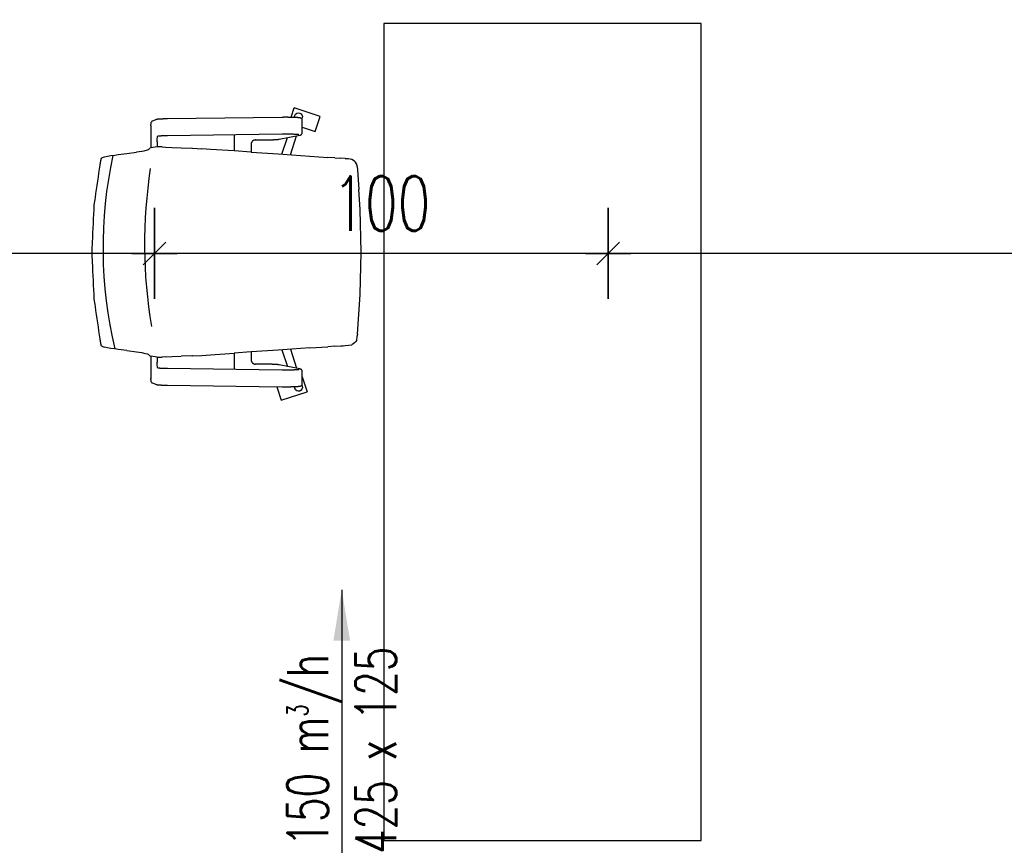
# Model space of a CAD drawing. Header units: millimetres. Extents: x 167273 to 188273, y -125105 to -88145.
# Tile 140 of 210: x 173545 to 173762, y -96667 to -96485. Entities that reach past the tile are written whole.
import ezdxf

# ---------------------------------------------------------------- set-up
doc = ezdxf.new("R2010")
doc.units = ezdxf.units.MM
doc.header["$PDMODE"] = 35
doc.header["$PDSIZE"] = 5
for name, color, linetype in [('a-wymiary', 9, 'Continuous'), ('c-meble', 5, 'Continuous'), ('FLUID-N-BIB-120-ARRGR', 7, 'Continuous'), ('h-hatch', 8, 'Continuous')]:
    doc.layers.add(name, color=color, linetype=linetype)
doc.styles.add('FDBES', font='romans.shx', dxfattribs={"width": 0.7, "height": 10})
doc.styles.add('PPAB_100', font='romans.shx', dxfattribs={"width": 0.7, "height": 12})
doc.dimstyles.new('FDBES', dxfattribs={"dimscale": 50, "dimtxt": 4, "dimasz": 2.5, "dimexe": 0.8, "dimexo": 2, "dimgap": 1, "dimtad": 1, "dimdsep": 46, "dimtxsty": 'FDBES', "dimcen": 2.5, "dimclrd": 4, "dimclre": 5, "dimadec": 0, "dimazin": 0, "dimtfac": 1, "dimtmove": 0, "dimatfit": 3, "dimfxl": 0, "dimarcsym": 0})
doc.dimstyles.new('newPPAB_100', dxfattribs={"dimscale": 0, "dimtxt": 16, "dimasz": 1, "dimexe": 10, "dimexo": 10, "dimgap": 5, "dimtad": 1, "dimdec": 0, "dimzin": 0, "dimdsep": 46, "dimtxsty": 'PPAB_100', "dimblk": 'tick_50', "dimcen": 0.09, "dimdle": 5, "dimse1": 1, "dimse2": 1, "dimclrd": 9, "dimclre": 9, "dimclrt": 161, "dimadec": 0, "dimazin": 0, "dimtfac": 1, "dimtdec": 0, "dimtix": 1, "dimtmove": 2, "dimatfit": 0, "dimldrblk": 'tick_50', "dimfxl": 0, "dimtolj": 1, "dimtzin": 0, "dimarcsym": 0})

# ---------------------------------------------------------------- blocks, each defined once
blk = doc.blocks.new('tick_50')
at = {"color": 9, "ltscale": 20}
for p, q in [((0, 10), (0, -10)), ((-5, 0), (5, 0))]:
    blk.add_line(p, q, dxfattribs=at)
at = {"color": 0}
blk.add_line((2.5, 2.5), (-2.5, -2.5), dxfattribs=at)
blk = doc.blocks.new('*D36')
at = {"layer": 'a-wymiary', "color": 9, "lineweight": -2}
blk.add_line((174217.44, -96536.57), (173675.94, -96536.57), dxfattribs=at)
at = {"layer": 'Defpoints', "color": 0}
for p in [(174218.44, -96518.89), (173674.94, -96536.57), (173674.94, -96768.89)]:
    blk.add_point(p, dxfattribs=at)
at = {"layer": 'a-wymiary', "color": 9, "lineweight": -2, "rotation": 180}
blk.add_blockref('tick_50', (173674.94, -96536.57), dxfattribs=at)
at = {"layer": 'a-wymiary', "color": 9, "lineweight": -2}
blk.add_blockref('tick_50', (174218.44, -96536.57), dxfattribs=at)
at = {"layer": 'a-wymiary', "color": 161, "insert": (173946.69, -96525.57), "char_height": 12, "attachment_point": 5, "style": 'PPAB_100'}
blk.add_mtext('\\A1;543', dxfattribs=at)
blk = doc.blocks.new('*D37')
at = {"layer": 'a-wymiary', "color": 9, "lineweight": -2}
blk.add_line((173673.94, -96536.57), (173575.94, -96536.57), dxfattribs=at)
at = {"layer": 'Defpoints', "color": 0}
for p in [(173574.94, -96536.57), (173574.94, -96768.89), (173674.94, -96768.89)]:
    blk.add_point(p, dxfattribs=at)
at = {"layer": 'a-wymiary', "color": 9, "lineweight": -2, "rotation": 180}
blk.add_blockref('tick_50', (173574.94, -96536.57), dxfattribs=at)
at = {"layer": 'a-wymiary', "color": 9, "lineweight": -2}
blk.add_blockref('tick_50', (173674.94, -96536.57), dxfattribs=at)
at = {"layer": 'a-wymiary', "color": 161, "insert": (173624.94, -96525.57), "char_height": 12, "attachment_point": 5, "style": 'PPAB_100'}
blk.add_mtext('\\A1;100', dxfattribs=at)
blk = doc.blocks.new('*D38')
at = {"layer": 'a-wymiary', "color": 9, "lineweight": -2}
blk.add_line((173573.94, -96536.57), (173488.44, -96536.57), dxfattribs=at)
at = {"layer": 'Defpoints', "color": 0}
for p in [(173487.44, -96536.57), (173487.44, -96734.64), (173574.94, -96768.89)]:
    blk.add_point(p, dxfattribs=at)
at = {"layer": 'a-wymiary', "color": 9, "lineweight": -2, "rotation": 180}
blk.add_blockref('tick_50', (173487.44, -96536.57), dxfattribs=at)
at = {"layer": 'a-wymiary', "color": 9, "lineweight": -2}
blk.add_blockref('tick_50', (173574.94, -96536.57), dxfattribs=at)
at = {"layer": 'a-wymiary', "color": 161, "insert": (173531.19, -96525.57), "char_height": 12, "attachment_point": 5, "style": 'PPAB_100'}
blk.add_mtext('\\A1;88', dxfattribs=at)
blk = doc.blocks.new('*U782')
at = {"insert": (0, -47.14), "char_height": 12, "attachment_point": 5, "rotation": 270, "style": 'FDBES'}
blk.add_mtext('150 m{\\A2;\\H0.5x;3}/h\\P425 x 125', dxfattribs=at)
blk.add_leader([(0, -94.29), (0, 0)], dimstyle='FDBES', override={"dimscale": 6, "dimclrd": 256})

msp = doc.modelspace()

# ---------------------------------------------------------------- hatches: boundary and pattern name
at = {"layer": 'h-hatch'}
h = msp.add_hatch(dxfattribs=at)
h.set_pattern_fill('ANSI31', color=256, scale=2.5, style=0)
h.set_pattern_definition([(45, (15000, 0), (-5.61266008, 5.61266008), [])])
h.paths.add_polyline_path([(173487.44, -96157.89), (173491.44, -96157.89), (173491.44, -96145.89), (173439.44, -96145.89), (173439.44, -96138.89), (173394.94, -96138.89), (173394.94, -96195.89), (173455.44, -96195.89), (173455.44, -96815.89), (173548.94, -96815.89, 0.468375), (173554.94, -96810.58), (173554.94, -96796.89), (173574.94, -96796.89), (173574.94, -96768.89), (173521.94, -96768.89), (173521.94, -96776.89), (173521.94, -96790.89), (173507.94, -96790.89), (173507.94, -96776.89), (173507.94, -96768.89), (173487.44, -96768.89)])

# ---------------------------------------------------------------- linework, layer by layer
at = {"layer": 'c-meble'}
for p, q in [((173605.06, -96506.54), (173605.71, -96504.53)), ((173611.42, -96506.38), (173605.71, -96504.53)), ((173574.22, -96507.66), (173574.21, -96507.68)), ((173574.23, -96507.63), (173574.22, -96507.66)), ((173574.25, -96507.6), (173574.23, -96507.63)), ((173574.26, -96507.58), (173574.25, -96507.6)), ((173574.27, -96507.56), (173574.26, -96507.58)), ((173574.29, -96507.55), (173574.27, -96507.56)), ((173574.31, -96507.53), (173574.29, -96507.55)), ((173574.33, -96507.5), (173574.31, -96507.53)), ((173574.35, -96507.48), (173574.33, -96507.5)), ((173574.38, -96507.46), (173574.35, -96507.48)), ((173574.41, -96507.43), (173574.38, -96507.46)), ((173574.45, -96507.41), (173574.41, -96507.43)), ((173574.5, -96507.39), (173574.45, -96507.41)), ((173574.5, -96507.39), (173575.26, -96507.05)), ((173575.26, -96507.05), (173575.29, -96507.04)), ((173575.29, -96507.04), (173575.32, -96507.03)), ((173575.32, -96507.03), (173575.35, -96507.02)), ((173575.35, -96507.02), (173575.37, -96507.01)), ((173575.37, -96507.01), (173575.42, -96507)), ((173575.42, -96507), (173575.47, -96506.99)), ((173575.47, -96506.99), (173575.56, -96506.97)), ((173575.56, -96506.97), (173575.61, -96506.97)), ((173575.61, -96506.97), (173575.66, -96506.96)), ((173575.66, -96506.96), (173575.72, -96506.95)), ((173575.72, -96506.95), (173575.77, -96506.95)), ((173575.77, -96506.95), (173575.84, -96506.94)), ((173575.84, -96506.94), (173575.9, -96506.94)), ((173575.9, -96506.94), (173575.97, -96506.93)), ((173575.97, -96506.93), (173576.04, -96506.93)), ((173576.04, -96506.93), (173576.12, -96506.92)), ((173576.12, -96506.92), (173576.19, -96506.92)), ((173576.19, -96506.92), (173576.27, -96506.91)), ((173576.27, -96506.91), (173576.36, -96506.91)), ((173576.36, -96506.91), (173576.44, -96506.9)), ((173576.44, -96506.9), (173576.53, -96506.9)), ((173576.53, -96506.9), (173576.63, -96506.9)), ((173576.63, -96506.9), (173576.72, -96506.89)), ((173576.72, -96506.89), (173576.82, -96506.89)), ((173576.82, -96506.89), (173576.92, -96506.88)), ((173576.92, -96506.88), (173577.02, -96506.88)), ((173577.02, -96506.88), (173577.12, -96506.88)), ((173577.12, -96506.88), (173577.23, -96506.88)), ((173577.23, -96506.88), (173577.34, -96506.87)), ((173577.34, -96506.87), (173577.45, -96506.87)), ((173577.45, -96506.87), (173577.56, -96506.87)), ((173577.56, -96506.87), (173577.67, -96506.87)), ((173577.67, -96506.87), (173577.79, -96506.87)), ((173577.79, -96506.87), (173603.08, -96506.53)), ((173603.08, -96506.53), (173603.17, -96506.53)), ((173603.17, -96506.53), (173603.25, -96506.53)), ((173603.25, -96506.53), (173603.34, -96506.53)), ((173603.34, -96506.53), (173603.42, -96506.52)), ((173603.42, -96506.52), (173603.51, -96506.52)), ((173603.51, -96506.52), (173603.6, -96506.52)), ((173603.6, -96506.52), (173603.69, -96506.52)), ((173603.69, -96506.52), (173603.77, -96506.52)), ((173603.77, -96506.52), (173603.86, -96506.52)), ((173603.86, -96506.52), (173603.95, -96506.52)), ((173603.95, -96506.52), (173604.04, -96506.52)), ((173604.04, -96506.52), (173604.13, -96506.52)), ((173604.13, -96506.52), (173604.21, -96506.52)), ((173604.21, -96506.52), (173604.3, -96506.53)), ((173604.3, -96506.53), (173604.39, -96506.53)), ((173604.39, -96506.53), (173604.47, -96506.53)), ((173604.47, -96506.53), (173604.56, -96506.53)), ((173604.56, -96506.53), (173604.64, -96506.53)), ((173604.64, -96506.53), (173604.73, -96506.53)), ((173604.73, -96506.53), (173604.81, -96506.53)), ((173604.81, -96506.53), (173604.9, -96506.53)), ((173604.9, -96506.53), (173604.98, -96506.53)), ((173604.98, -96506.53), (173605.06, -96506.54)), ((173605.06, -96506.54), (173605.14, -96506.54)), ((173605.14, -96506.54), (173605.22, -96506.54)), ((173605.22, -96506.54), (173605.3, -96506.54)), ((173605.3, -96506.54), (173605.38, -96506.54)), ((173605.38, -96506.54), (173605.45, -96506.55)), ((173605.45, -96506.55), (173605.53, -96506.55)), ((173605.53, -96506.55), (173605.6, -96506.55)), ((173605.6, -96506.55), (173605.68, -96506.55)), ((173605.68, -96506.55), (173605.75, -96506.56)), ((173605.72, -96506.56), (173605.84, -96506.19)), ((173605.75, -96506.56), (173605.82, -96506.56)), ((173605.82, -96506.56), (173605.88, -96506.56)), ((173605.88, -96506.56), (173605.95, -96506.57)), ((173605.95, -96506.57), (173606.02, -96506.57)), ((173606.02, -96506.57), (173606.08, -96506.57)), ((173606.08, -96506.57), (173606.14, -96506.58)), ((173606.14, -96506.58), (173606.2, -96506.58)), ((173606.2, -96506.58), (173606.26, -96506.58)), ((173606.26, -96506.58), (173606.32, -96506.59)), ((173606.32, -96506.59), (173606.37, -96506.59)), ((173606.37, -96506.59), (173606.43, -96506.59)), ((173606.43, -96506.59), (173606.48, -96506.6)), ((173606.48, -96506.6), (173606.53, -96506.6)), ((173606.53, -96506.6), (173606.58, -96506.61)), ((173606.58, -96506.61), (173606.62, -96506.61)), ((173606.62, -96506.61), (173606.67, -96506.61)), ((173606.67, -96506.61), (173606.71, -96506.62)), ((173606.71, -96506.62), (173606.75, -96506.62)), ((173606.75, -96506.62), (173606.82, -96506.63)), ((173606.82, -96506.63), (173606.89, -96506.64)), ((173606.89, -96506.64), (173606.96, -96506.65)), ((173606.96, -96506.65), (173607, -96506.66)), ((173607, -96506.66), (173607.04, -96506.67)), ((173607.04, -96506.67), (173607.08, -96506.68)), ((173607.08, -96506.68), (173607.12, -96506.7)), ((173607.12, -96506.7), (173607.14, -96506.71)), ((173607.14, -96506.71), (173607.17, -96506.72)), ((173607.17, -96506.72), (173607.2, -96506.74)), ((173607.2, -96506.74), (173607.22, -96506.75)), ((173607.22, -96506.75), (173607.24, -96506.76)), ((173607.24, -96506.76), (173607.26, -96506.78)), ((173607.26, -96506.78), (173607.29, -96506.79)), ((173607.29, -96506.79), (173607.31, -96506.81)), ((173607.31, -96506.81), (173607.34, -96506.84)), ((173607.34, -96506.84), (173607.36, -96506.87)), ((173607.36, -96506.87), (173607.39, -96506.91)), ((173607.39, -96506.91), (173607.42, -96506.95)), ((173607.42, -96506.94), (173607.49, -96506.73)), ((173607.42, -96506.95), (173607.44, -96506.98)), ((173607.44, -96506.98), (173607.45, -96507)), ((173607.45, -96510.16), (173607.45, -96507.01)), ((173610.34, -96509.71), (173611.42, -96506.38)), ((173574.14, -96508.37), (173574.14, -96513.31)), ((173607.45, -96508.78), (173610.34, -96509.71)), ((173575.51, -96512.01), (173575.51, -96513.13)), ((173575.66, -96510.77), (173575.59, -96510.8)), ((173575.66, -96510.77), (173575.66, -96510.77)), ((173575.66, -96510.77), (173575.66, -96510.77)), ((173575.67, -96510.77), (173575.66, -96510.77)), ((173575.69, -96510.76), (173575.67, -96510.77)), ((173575.72, -96510.76), (173575.69, -96510.76)), ((173575.75, -96510.75), (173575.72, -96510.76)), ((173575.78, -96510.75), (173575.75, -96510.75)), ((173575.82, -96510.75), (173575.78, -96510.75)), ((173575.87, -96510.74), (173575.82, -96510.75)), ((173575.92, -96510.74), (173575.87, -96510.74)), ((173575.97, -96510.73), (173575.92, -96510.74)), ((173576.02, -96510.73), (173575.97, -96510.73)), ((173576.08, -96510.72), (173576.02, -96510.73)), ((173576.14, -96510.72), (173576.08, -96510.72)), ((173576.21, -96510.71), (173576.14, -96510.72)), ((173576.28, -96510.71), (173576.21, -96510.71)), ((173576.35, -96510.71), (173576.28, -96510.71)), ((173576.42, -96510.7), (173576.35, -96510.71)), ((173576.5, -96510.7), (173576.42, -96510.7)), ((173576.58, -96510.69), (173576.5, -96510.7)), ((173576.66, -96510.69), (173576.58, -96510.69)), ((173576.74, -96510.69), (173576.66, -96510.69)), ((173576.83, -96510.68), (173576.74, -96510.69)), ((173576.92, -96510.68), (173576.83, -96510.68)), ((173577.01, -96510.68), (173576.92, -96510.68)), ((173577.1, -96510.68), (173577.01, -96510.68)), ((173577.2, -96510.67), (173577.1, -96510.68)), ((173577.3, -96510.67), (173577.2, -96510.67)), ((173577.39, -96510.67), (173577.3, -96510.67)), ((173577.49, -96510.67), (173577.39, -96510.67)), ((173577.59, -96510.66), (173577.49, -96510.67)), ((173577.7, -96510.66), (173577.59, -96510.66)), ((173577.8, -96510.66), (173577.7, -96510.66)), ((173603.09, -96510.32), (173577.8, -96510.66)), ((173592.48, -96510.47), (173592.48, -96514.01)), ((173596.29, -96512.16), (173596.27, -96512.21)), ((173596.31, -96512.12), (173596.29, -96512.16)), ((173596.34, -96512.08), (173596.31, -96512.12)), ((173596.36, -96512.03), (173596.34, -96512.08)), ((173596.39, -96511.99), (173596.36, -96512.03)), ((173596.42, -96511.95), (173596.39, -96511.99)), ((173596.45, -96511.92), (173596.42, -96511.95)), ((173596.48, -96511.88), (173596.45, -96511.92)), ((173596.52, -96511.84), (173596.48, -96511.88)), ((173596.55, -96511.81), (173596.52, -96511.84)), ((173596.59, -96511.78), (173596.55, -96511.81)), ((173596.63, -96511.75), (173596.59, -96511.78)), ((173596.67, -96511.73), (173596.63, -96511.75)), ((173596.71, -96511.7), (173596.67, -96511.73)), ((173596.75, -96511.68), (173596.71, -96511.7)), ((173596.8, -96511.66), (173596.75, -96511.68)), ((173596.84, -96511.64), (173596.8, -96511.66)), ((173596.88, -96511.63), (173596.84, -96511.64)), ((173596.93, -96511.61), (173596.88, -96511.63)), ((173596.97, -96511.6), (173596.93, -96511.61)), ((173597.02, -96511.59), (173596.97, -96511.6)), ((173597.06, -96511.59), (173597.02, -96511.59)), ((173597.11, -96511.58), (173597.06, -96511.59)), ((173597.16, -96511.58), (173597.11, -96511.58)), ((173597.16, -96511.58), (173600.09, -96511.54)), ((173600.09, -96511.54), (173600.19, -96511.54)), ((173600.19, -96511.54), (173600.29, -96511.54)), ((173600.29, -96511.54), (173600.39, -96511.54)), ((173600.39, -96511.54), (173600.49, -96511.54)), ((173600.49, -96511.54), (173600.58, -96511.53)), ((173600.58, -96511.53), (173600.68, -96511.53)), ((173600.68, -96511.53), (173600.77, -96511.53)), ((173600.77, -96511.53), (173600.86, -96511.53)), ((173600.86, -96511.53), (173600.95, -96511.52)), ((173600.95, -96511.52), (173601.04, -96511.52)), ((173601.04, -96511.52), (173601.13, -96511.52)), ((173601.13, -96511.52), (173601.21, -96511.51)), ((173601.21, -96511.51), (173601.29, -96511.51)), ((173601.29, -96511.51), (173601.37, -96511.51)), ((173601.37, -96511.51), (173601.45, -96511.5)), ((173601.45, -96511.5), (173601.53, -96511.5)), ((173601.53, -96511.5), (173601.6, -96511.5)), ((173601.6, -96511.5), (173601.67, -96511.49)), ((173601.67, -96511.49), (173601.74, -96511.49)), ((173601.74, -96511.49), (173601.81, -96511.48)), ((173601.81, -96511.48), (173601.87, -96511.48)), ((173601.87, -96511.48), (173601.94, -96511.47)), ((173601.94, -96511.47), (173602, -96511.47)), ((173602, -96511.47), (173602.05, -96511.46)), ((173602.05, -96511.46), (173602.11, -96511.46)), ((173602.11, -96511.46), (173602.16, -96511.45)), ((173602.16, -96511.45), (173602.21, -96511.45)), ((173602.21, -96511.45), (173602.25, -96511.44)), ((173602.25, -96511.44), (173602.3, -96511.44)), ((173602.3, -96511.44), (173602.34, -96511.43)), ((173602.34, -96511.43), (173602.42, -96511.42)), ((173602.42, -96511.42), (173606.96, -96510.51)), ((173602.99, -96514.72), (173604.21, -96511.06)), ((173603.25, -96510.32), (173603.09, -96510.32)), ((173603.4, -96510.32), (173603.25, -96510.32)), ((173603.55, -96510.32), (173603.4, -96510.32)), ((173603.71, -96510.32), (173603.55, -96510.32)), ((173603.86, -96510.32), (173603.71, -96510.32)), ((173604.02, -96510.32), (173603.86, -96510.32)), ((173604.17, -96510.32), (173604.02, -96510.32)), ((173604.32, -96510.32), (173604.17, -96510.32)), ((173604.48, -96510.32), (173604.32, -96510.32)), ((173604.63, -96510.32), (173604.48, -96510.32)), ((173604.78, -96510.33), (173604.63, -96510.32)), ((173604.92, -96510.33), (173604.78, -96510.33)), ((173605.07, -96510.33), (173604.92, -96510.33)), ((173604.92, -96514.85), (173606.25, -96510.65)), ((173605.21, -96510.34), (173605.07, -96510.33)), ((173605.34, -96510.34), (173605.21, -96510.34)), ((173605.48, -96510.34), (173605.34, -96510.34)), ((173605.6, -96510.35), (173605.48, -96510.34)), ((173605.73, -96510.35), (173605.6, -96510.35)), ((173605.85, -96510.36), (173605.73, -96510.35)), ((173605.9, -96510.36), (173605.85, -96510.36)), ((173605.96, -96510.36), (173605.9, -96510.36)), ((173606.01, -96510.37), (173605.96, -96510.36)), ((173606.07, -96510.37), (173606.01, -96510.37)), ((173606.12, -96510.37), (173606.07, -96510.37)), ((173606.17, -96510.38), (173606.12, -96510.37)), ((173606.22, -96510.38), (173606.17, -96510.38)), ((173606.26, -96510.38), (173606.22, -96510.38)), ((173606.31, -96510.38), (173606.26, -96510.38)), ((173606.35, -96510.39), (173606.31, -96510.38)), ((173606.39, -96510.39), (173606.35, -96510.39)), ((173606.43, -96510.39), (173606.39, -96510.39)), ((173606.47, -96510.4), (173606.43, -96510.39)), ((173606.51, -96510.4), (173606.47, -96510.4)), ((173606.54, -96510.4), (173606.51, -96510.4)), ((173606.57, -96510.41), (173606.54, -96510.4)), ((173606.6, -96510.41), (173606.57, -96510.41)), ((173606.63, -96510.41), (173606.6, -96510.41)), ((173606.66, -96510.42), (173606.63, -96510.41)), ((173606.68, -96510.42), (173606.66, -96510.42)), ((173606.7, -96510.42), (173606.68, -96510.42)), ((173606.72, -96510.43), (173606.7, -96510.42)), ((173606.73, -96510.43), (173606.72, -96510.43)), ((173606.74, -96510.43), (173606.73, -96510.43)), ((173606.75, -96510.43), (173606.74, -96510.43)), ((173606.75, -96510.43), (173606.75, -96510.43)), ((173606.96, -96510.51), (173607.03, -96510.5)), ((173607.03, -96510.5), (173607.07, -96510.49)), ((173607.07, -96510.49), (173607.09, -96510.48)), ((173607.09, -96510.48), (173607.11, -96510.47)), ((173607.11, -96510.47), (173607.14, -96510.46)), ((173607.14, -96510.46), (173607.17, -96510.45)), ((173607.17, -96510.45), (173607.2, -96510.43)), ((173607.2, -96510.43), (173607.22, -96510.42)), ((173607.22, -96510.42), (173607.24, -96510.41)), ((173607.24, -96510.41), (173607.26, -96510.4)), ((173607.26, -96510.4), (173607.28, -96510.38)), ((173607.28, -96510.38), (173607.31, -96510.36)), ((173607.31, -96510.36), (173607.33, -96510.33)), ((173607.33, -96510.33), (173607.36, -96510.3)), ((173607.36, -96510.3), (173607.39, -96510.26)), ((173607.39, -96510.26), (173607.41, -96510.24)), ((173607.41, -96510.24), (173607.42, -96510.22)), ((173607.42, -96510.22), (173607.44, -96510.19)), ((173607.44, -96510.19), (173607.45, -96510.17)), ((173568.84, -96514.53), (173570.96, -96514.28)), ((173572.11, -96514.11), (173570.96, -96514.28)), ((173572.59, -96514.02), (173572.11, -96514.11)), ((173573.34, -96513.85), (173572.59, -96514.02)), ((173573.52, -96513.76), (173573.34, -96513.85)), ((173573.67, -96513.59), (173573.52, -96513.76)), ((173573.84, -96513.51), (173573.67, -96513.59)), ((173573.84, -96513.51), (173573.92, -96513.42)), ((173574.15, -96513.31), (173573.92, -96513.42)), ((173575.51, -96513.13), (173574.15, -96513.31)), ((173576.58, -96513.13), (173575.51, -96513.13)), ((173576.58, -96513.13), (173577.33, -96513.17)), ((173577.33, -96513.17), (173578.8, -96513.25)), ((173578.8, -96513.25), (173580.81, -96513.34)), ((173580.81, -96513.34), (173583.18, -96513.38)), ((173583.18, -96513.38), (173583.32, -96513.38)), ((173583.32, -96513.38), (173585.32, -96513.51)), ((173587.3, -96513.65), (173585.32, -96513.51)), ((173592.48, -96514), (173587.3, -96513.65)), ((173596.2, -96514.26), (173592.48, -96514.01)), ((173596.21, -96512.45), (173596.2, -96512.5)), ((173596.2, -96512.5), (173596.2, -96512.55)), ((173596.2, -96512.55), (173596.2, -96512.6)), ((173596.2, -96512.6), (173596.2, -96514.26)), ((173596.2, -96514.26), (173596.26, -96514.26)), ((173596.22, -96512.4), (173596.21, -96512.45)), ((173596.23, -96512.35), (173596.22, -96512.4)), ((173596.24, -96512.3), (173596.23, -96512.35)), ((173596.25, -96512.26), (173596.24, -96512.3)), ((173596.27, -96512.21), (173596.25, -96512.26)), ((173596.26, -96514.26), (173602.19, -96514.67)), ((173563.03, -96516.52), (173563.04, -96516.48)), ((173563.04, -96516.48), (173563.05, -96516.44)), ((173563.05, -96516.41), (173563.06, -96516.37)), ((173563.05, -96516.44), (173563.05, -96516.41)), ((173563.06, -96516.37), (173563.07, -96516.33)), ((173563.07, -96516.29), (173563.08, -96516.25)), ((173563.07, -96516.33), (173563.07, -96516.29)), ((173563.08, -96516.25), (173563.09, -96516.22)), ((173563.09, -96516.18), (173563.1, -96516.15)), ((173563.09, -96516.22), (173563.09, -96516.18)), ((173563.13, -96516), (173563.14, -96515.97)), ((173563.14, -96515.97), (173563.15, -96515.94)), ((173563.15, -96515.9), (173563.16, -96515.87)), ((173563.15, -96515.94), (173563.15, -96515.9)), ((173563.16, -96515.87), (173563.17, -96515.84)), ((173563.17, -96515.84), (173563.18, -96515.81)), ((173563.18, -96515.79), (173563.19, -96515.76)), ((173563.18, -96515.81), (173563.18, -96515.79)), ((173563.19, -96515.76), (173563.2, -96515.74)), ((173563.2, -96515.71), (173563.21, -96515.69)), ((173563.2, -96515.74), (173563.2, -96515.71)), ((173563.21, -96515.69), (173563.22, -96515.67)), ((173563.22, -96515.65), (173563.23, -96515.63)), ((173563.22, -96515.67), (173563.22, -96515.65)), ((173563.23, -96515.63), (173563.24, -96515.61)), ((173563.24, -96515.59), (173563.25, -96515.58)), ((173563.24, -96515.61), (173563.24, -96515.59)), ((173563.25, -96515.58), (173563.26, -96515.56)), ((173563.26, -96515.55), (173563.27, -96515.54)), ((173563.26, -96515.56), (173563.26, -96515.55)), ((173563.27, -96515.53), (173563.28, -96515.52)), ((173563.27, -96515.54), (173563.27, -96515.53)), ((173563.28, -96515.51), (173563.29, -96515.51)), ((173563.28, -96515.52), (173563.28, -96515.51)), ((173563.29, -96515.5), (173563.3, -96515.5)), ((173563.29, -96515.51), (173563.29, -96515.5)), ((173563.3, -96515.5), (173563.44, -96515.43)), ((173563.44, -96515.43), (173563.9, -96515.3)), ((173563.9, -96515.3), (173564.56, -96515.17)), ((173564.56, -96515.17), (173565.31, -96515.04)), ((173565.31, -96515.04), (173566.17, -96514.92)), ((173566.17, -96514.92), (173566.93, -96514.79)), ((173566.93, -96514.79), (173568.84, -96514.53)), ((173602.19, -96514.67), (173605.17, -96514.87)), ((173604.92, -96514.86), (173604.92, -96514.86)), ((173605.17, -96514.87), (173609.14, -96515.14)), ((173609.14, -96515.14), (173613.14, -96515.41)), ((173614.64, -96515.52), (173613.14, -96515.41)), ((173614.64, -96515.52), (173616.01, -96515.61)), ((173616.92, -96515.67), (173616.01, -96515.61)), ((173616.92, -96515.67), (173617.32, -96515.69)), ((173617.32, -96515.69), (173617.52, -96515.71)), ((173617.61, -96515.71), (173617.52, -96515.71)), ((173617.71, -96515.72), (173617.61, -96515.71)), ((173618.42, -96515.85), (173617.71, -96515.72)), ((173619.04, -96516.25), (173618.42, -96515.85)), ((173619.21, -96516.49), (173619.04, -96516.25)), ((173619.44, -96516.81), (173619.21, -96516.49)), ((173562.94, -96517.12), (173562.95, -96517.08)), ((173562.95, -96517.03), (173562.96, -96516.99)), ((173562.95, -96517.08), (173562.95, -96517.03)), ((173562.96, -96516.99), (173562.97, -96516.94)), ((173562.97, -96516.9), (173562.98, -96516.86)), ((173562.97, -96516.94), (173562.97, -96516.9)), ((173562.98, -96516.86), (173562.99, -96516.82)), ((173562.99, -96516.77), (173563, -96516.73)), ((173562.99, -96516.82), (173562.99, -96516.77)), ((173563, -96516.73), (173563.01, -96516.69)), ((173563.01, -96516.65), (173563.02, -96516.61)), ((173563.01, -96516.69), (173563.01, -96516.65)), ((173563.02, -96516.61), (173563.03, -96516.56)), ((173563.03, -96516.56), (173563.03, -96516.52)), ((173619.44, -96516.81), (173619.48, -96516.96)), ((173619.48, -96516.96), (173619.6, -96517.52)), ((173619.6, -96517.52), (173619.64, -96518.15)), ((173619.64, -96518.15), (173619.94, -96522.52)), ((173620.12, -96524.7), (173619.94, -96522.52)), ((173620.18, -96525.79), (173620.12, -96524.7)), ((173620.23, -96526.88), (173620.18, -96525.79)), ((173620.44, -96536.27), (173620.23, -96526.88)), ((173620.23, -96545.66), (173620.44, -96536.27)), ((173619.64, -96554.39), (173620.23, -96545.66)), ((173562.95, -96555.46), (173562.94, -96555.42)), ((173562.95, -96555.51), (173562.95, -96555.46)), ((173562.96, -96555.55), (173562.95, -96555.51)), ((173562.97, -96555.59), (173562.96, -96555.55)), ((173619.5, -96555.59), (173619.6, -96555.02)), ((173619.6, -96554.94), (173619.61, -96554.86)), ((173619.6, -96555.02), (173619.6, -96554.94)), ((173619.61, -96554.86), (173619.62, -96554.7)), ((173619.64, -96554.39), (173619.62, -96554.7)), ((173562.97, -96555.64), (173562.97, -96555.59)), ((173562.98, -96555.68), (173562.97, -96555.64)), ((173562.99, -96555.72), (173562.98, -96555.68)), ((173562.99, -96555.77), (173562.99, -96555.72)), ((173563, -96555.81), (173562.99, -96555.77)), ((173563.01, -96555.85), (173563, -96555.81)), ((173563.01, -96555.89), (173563.01, -96555.85)), ((173563.02, -96555.93), (173563.01, -96555.89)), ((173563.03, -96555.98), (173563.02, -96555.93)), ((173563.03, -96556.02), (173563.03, -96555.98)), ((173563.04, -96556.06), (173563.03, -96556.02)), ((173563.05, -96556.1), (173563.04, -96556.06)), ((173563.05, -96556.13), (173563.05, -96556.1)), ((173563.06, -96556.17), (173563.05, -96556.13)), ((173563.07, -96556.21), (173563.06, -96556.17)), ((173563.07, -96556.25), (173563.07, -96556.21)), ((173563.08, -96556.28), (173563.07, -96556.25)), ((173563.09, -96556.32), (173563.08, -96556.28)), ((173563.09, -96556.36), (173563.09, -96556.32)), ((173563.1, -96556.39), (173563.09, -96556.36)), ((173563.14, -96556.57), (173563.13, -96556.54)), ((173563.15, -96556.6), (173563.14, -96556.57)), ((173563.15, -96556.63), (173563.15, -96556.6)), ((173563.16, -96556.67), (173563.15, -96556.63)), ((173563.17, -96556.7), (173563.16, -96556.67)), ((173563.18, -96556.72), (173563.17, -96556.7)), ((173563.18, -96556.75), (173563.18, -96556.72)), ((173563.19, -96556.78), (173563.18, -96556.75)), ((173563.2, -96556.8), (173563.19, -96556.78)), ((173563.2, -96556.83), (173563.2, -96556.8)), ((173563.21, -96556.85), (173563.2, -96556.83)), ((173563.22, -96556.87), (173563.21, -96556.85)), ((173563.22, -96556.89), (173563.22, -96556.87)), ((173563.23, -96556.91), (173563.22, -96556.89)), ((173563.24, -96556.93), (173563.23, -96556.91)), ((173563.24, -96556.95), (173563.24, -96556.93)), ((173563.25, -96556.96), (173563.24, -96556.95)), ((173563.26, -96556.98), (173563.25, -96556.96)), ((173563.26, -96556.99), (173563.26, -96556.98)), ((173563.27, -96557), (173563.26, -96556.99)), ((173563.27, -96557.01), (173563.27, -96557)), ((173563.28, -96557.02), (173563.27, -96557.01)), ((173563.28, -96557.02), (173563.28, -96557.02)), ((173563.29, -96557.03), (173563.28, -96557.02)), ((173563.29, -96557.03), (173563.29, -96557.03)), ((173563.3, -96557.04), (173563.29, -96557.03)), ((173563.44, -96557.11), (173563.3, -96557.04)), ((173563.44, -96557.11), (173563.44, -96557.11)), ((173563.45, -96557.11), (173563.44, -96557.11)), ((173563.45, -96557.11), (173563.9, -96557.24)), ((173564.56, -96557.37), (173563.9, -96557.24)), ((173565.31, -96557.49), (173564.56, -96557.37)), ((173566.17, -96557.62), (173565.31, -96557.49)), ((173566.93, -96557.75), (173566.17, -96557.62)), ((173605.17, -96557.67), (173602.19, -96557.87)), ((173604.92, -96557.68), (173606.25, -96561.89)), ((173604.92, -96557.68), (173604.92, -96557.68)), ((173609.14, -96557.4), (173605.17, -96557.67)), ((173609.14, -96557.4), (173613.14, -96557.13)), ((173614.64, -96557.02), (173613.14, -96557.13)), ((173614.64, -96557.02), (173616.01, -96556.93)), ((173616.01, -96556.93), (173616.13, -96556.92)), ((173616.13, -96556.92), (173616.24, -96556.92)), ((173616.24, -96556.92), (173616.47, -96556.9)), ((173616.47, -96556.9), (173616.92, -96556.87)), ((173616.92, -96556.87), (173617.71, -96556.82)), ((173617.71, -96556.82), (173618.42, -96556.68)), ((173619.04, -96556.29), (173618.42, -96556.68)), ((173619.21, -96556.05), (173619.04, -96556.29)), ((173619.44, -96555.73), (173619.21, -96556.05)), ((173619.48, -96555.58), (173619.44, -96555.73)), ((173568.84, -96558), (173566.93, -96557.75)), ((173568.84, -96558), (173570.96, -96558.26)), ((173570.96, -96558.26), (173572.11, -96558.43)), ((173572.11, -96558.43), (173572.59, -96558.52)), ((173572.59, -96558.52), (173573.34, -96558.69)), ((173573.34, -96558.69), (173573.52, -96558.78)), ((173573.52, -96558.78), (173573.67, -96558.95)), ((173573.67, -96558.95), (173573.84, -96559.03)), ((173573.92, -96559.12), (173573.84, -96559.03)), ((173573.92, -96559.12), (173574.15, -96559.23)), ((173574.14, -96559.23), (173574.14, -96564.17)), ((173575.51, -96559.41), (173574.15, -96559.23)), ((173575.51, -96559.41), (173575.51, -96560.53)), ((173575.51, -96559.41), (173576.58, -96559.41)), ((173577.33, -96559.37), (173576.58, -96559.41)), ((173577.33, -96559.37), (173578.8, -96559.29)), ((173578.8, -96559.29), (173580.81, -96559.2)), ((173583.18, -96559.16), (173580.81, -96559.2)), ((173583.32, -96559.16), (173583.18, -96559.16)), ((173583.32, -96559.16), (173585.32, -96559.03)), ((173585.32, -96559.03), (173587.3, -96558.89)), ((173587.3, -96558.89), (173592.48, -96558.54)), ((173596.2, -96558.28), (173592.48, -96558.53)), ((173592.48, -96558.53), (173592.48, -96562.07)), ((173596.2, -96558.28), (173596.2, -96559.94)), ((173596.2, -96558.28), (173596.26, -96558.28)), ((173602.19, -96557.87), (173596.26, -96558.28)), ((173602.99, -96557.82), (173604.21, -96561.48)), ((173575.59, -96561.74), (173575.66, -96561.77)), ((173575.66, -96561.77), (173575.67, -96561.77)), ((173575.66, -96561.77), (173575.66, -96561.77)), ((173575.66, -96561.77), (173575.66, -96561.77)), ((173575.67, -96561.77), (173575.69, -96561.78)), ((173575.69, -96561.78), (173575.72, -96561.78)), ((173575.72, -96561.78), (173575.75, -96561.79)), ((173575.75, -96561.79), (173575.78, -96561.79)), ((173575.78, -96561.79), (173575.82, -96561.79)), ((173575.82, -96561.79), (173575.87, -96561.8)), ((173575.87, -96561.8), (173575.92, -96561.8)), ((173575.92, -96561.8), (173575.97, -96561.81)), ((173575.97, -96561.81), (173576.02, -96561.81)), ((173576.02, -96561.81), (173576.08, -96561.82)), ((173576.08, -96561.82), (173576.14, -96561.82)), ((173576.14, -96561.82), (173576.21, -96561.83)), ((173576.21, -96561.83), (173576.28, -96561.83)), ((173576.28, -96561.83), (173576.35, -96561.83)), ((173576.35, -96561.83), (173576.42, -96561.84)), ((173576.42, -96561.84), (173576.5, -96561.84)), ((173576.5, -96561.84), (173576.58, -96561.84)), ((173576.58, -96561.84), (173576.66, -96561.85)), ((173576.66, -96561.85), (173576.74, -96561.85)), ((173576.74, -96561.85), (173576.83, -96561.85)), ((173576.83, -96561.85), (173576.92, -96561.86)), ((173576.92, -96561.86), (173577.01, -96561.86)), ((173577.01, -96561.86), (173577.1, -96561.86)), ((173577.1, -96561.86), (173577.2, -96561.87)), ((173577.2, -96561.87), (173577.3, -96561.87)), ((173577.3, -96561.87), (173577.39, -96561.87)), ((173577.39, -96561.87), (173577.49, -96561.87)), ((173577.49, -96561.87), (173577.59, -96561.87)), ((173577.59, -96561.87), (173577.7, -96561.88)), ((173577.7, -96561.88), (173577.8, -96561.88)), ((173577.8, -96561.88), (173603.09, -96562.21)), ((173596.2, -96559.94), (173596.2, -96559.99)), ((173596.2, -96559.99), (173596.2, -96560.04)), ((173596.2, -96560.04), (173596.21, -96560.09)), ((173596.21, -96560.09), (173596.22, -96560.14)), ((173596.22, -96560.14), (173596.23, -96560.19)), ((173596.23, -96560.19), (173596.24, -96560.24)), ((173596.24, -96560.24), (173596.25, -96560.28)), ((173596.25, -96560.28), (173596.27, -96560.33)), ((173596.27, -96560.33), (173596.29, -96560.38)), ((173596.29, -96560.38), (173596.31, -96560.42)), ((173596.31, -96560.42), (173596.34, -96560.46)), ((173596.34, -96560.46), (173596.36, -96560.51)), ((173596.36, -96560.51), (173596.39, -96560.55)), ((173596.39, -96560.55), (173596.42, -96560.59)), ((173596.42, -96560.59), (173596.45, -96560.62)), ((173596.45, -96560.62), (173596.48, -96560.66)), ((173596.48, -96560.66), (173596.52, -96560.69)), ((173596.52, -96560.69), (173596.55, -96560.73)), ((173596.55, -96560.73), (173596.59, -96560.76)), ((173596.59, -96560.76), (173596.63, -96560.79)), ((173596.63, -96560.79), (173596.67, -96560.81)), ((173596.67, -96560.81), (173596.71, -96560.84)), ((173596.71, -96560.84), (173596.75, -96560.86)), ((173596.75, -96560.86), (173596.8, -96560.88)), ((173596.8, -96560.88), (173596.84, -96560.9)), ((173596.84, -96560.9), (173596.88, -96560.91)), ((173596.88, -96560.91), (173596.93, -96560.93)), ((173596.93, -96560.93), (173596.97, -96560.94)), ((173596.97, -96560.94), (173597.02, -96560.95)), ((173597.02, -96560.95), (173597.06, -96560.95)), ((173597.06, -96560.95), (173597.11, -96560.96)), ((173597.11, -96560.96), (173597.16, -96560.96)), ((173600.09, -96561), (173597.16, -96560.96)), ((173600.19, -96561), (173600.09, -96561)), ((173600.29, -96561), (173600.19, -96561)), ((173600.39, -96561), (173600.29, -96561)), ((173600.49, -96561), (173600.39, -96561)), ((173600.58, -96561.01), (173600.49, -96561)), ((173600.68, -96561.01), (173600.58, -96561.01)), ((173600.77, -96561.01), (173600.68, -96561.01)), ((173600.86, -96561.01), (173600.77, -96561.01)), ((173600.95, -96561.02), (173600.86, -96561.01)), ((173601.04, -96561.02), (173600.95, -96561.02)), ((173601.13, -96561.02), (173601.04, -96561.02)), ((173601.21, -96561.03), (173601.13, -96561.02)), ((173601.29, -96561.03), (173601.21, -96561.03)), ((173601.37, -96561.03), (173601.29, -96561.03)), ((173601.45, -96561.04), (173601.37, -96561.03)), ((173601.53, -96561.04), (173601.45, -96561.04)), ((173601.6, -96561.04), (173601.53, -96561.04)), ((173601.67, -96561.05), (173601.6, -96561.04)), ((173601.74, -96561.05), (173601.67, -96561.05)), ((173601.81, -96561.06), (173601.74, -96561.05)), ((173601.87, -96561.06), (173601.81, -96561.06)), ((173601.94, -96561.07), (173601.87, -96561.06)), ((173602, -96561.07), (173601.94, -96561.07)), ((173602.05, -96561.08), (173602, -96561.07)), ((173602.11, -96561.08), (173602.05, -96561.08)), ((173602.16, -96561.09), (173602.11, -96561.08)), ((173602.21, -96561.09), (173602.16, -96561.09)), ((173602.25, -96561.1), (173602.21, -96561.09)), ((173602.3, -96561.1), (173602.25, -96561.1)), ((173602.34, -96561.11), (173602.3, -96561.1)), ((173602.42, -96561.12), (173602.34, -96561.11)), ((173606.96, -96562.03), (173602.42, -96561.12)), ((173607.03, -96562.04), (173606.96, -96562.03)), ((173607.07, -96562.05), (173607.03, -96562.04)), ((173607.09, -96562.06), (173607.07, -96562.05)), ((173607.11, -96562.07), (173607.09, -96562.06)), ((173607.14, -96562.08), (173607.11, -96562.07)), ((173607.17, -96562.09), (173607.14, -96562.08)), ((173603.09, -96562.21), (173603.25, -96562.22)), ((173603.25, -96562.22), (173603.4, -96562.22)), ((173603.4, -96562.22), (173603.55, -96562.22)), ((173603.55, -96562.22), (173603.71, -96562.22)), ((173603.71, -96562.22), (173603.86, -96562.22)), ((173603.86, -96562.22), (173604.02, -96562.22)), ((173604.02, -96562.22), (173604.17, -96562.22)), ((173604.17, -96562.22), (173604.32, -96562.22)), ((173604.32, -96562.22), (173604.48, -96562.22)), ((173604.48, -96562.22), (173604.63, -96562.21)), ((173604.63, -96562.21), (173604.78, -96562.21)), ((173604.78, -96562.21), (173604.92, -96562.21)), ((173604.92, -96562.21), (173605.07, -96562.21)), ((173605.07, -96562.21), (173605.21, -96562.2)), ((173605.21, -96562.2), (173605.34, -96562.2)), ((173605.34, -96562.2), (173605.48, -96562.19)), ((173605.48, -96562.19), (173605.6, -96562.19)), ((173605.6, -96562.19), (173605.73, -96562.19)), ((173605.73, -96562.19), (173605.79, -96562.18)), ((173605.79, -96562.18), (173605.85, -96562.18)), ((173605.85, -96562.18), (173605.9, -96562.18)), ((173605.9, -96562.18), (173605.96, -96562.18)), ((173605.96, -96562.18), (173606.01, -96562.17)), ((173606.01, -96562.17), (173606.07, -96562.17)), ((173606.07, -96562.17), (173606.12, -96562.17)), ((173606.12, -96562.17), (173606.17, -96562.16)), ((173606.17, -96562.16), (173606.22, -96562.16)), ((173606.22, -96562.16), (173606.26, -96562.16)), ((173606.26, -96562.16), (173606.31, -96562.15)), ((173606.31, -96562.15), (173606.35, -96562.15)), ((173606.35, -96562.15), (173606.39, -96562.15)), ((173606.39, -96562.15), (173606.43, -96562.14)), ((173606.43, -96562.14), (173606.47, -96562.14)), ((173606.47, -96562.14), (173606.51, -96562.14)), ((173606.51, -96562.14), (173606.54, -96562.13)), ((173606.54, -96562.13), (173606.58, -96562.13)), ((173606.58, -96562.13), (173606.61, -96562.13)), ((173606.61, -96562.13), (173606.63, -96562.12)), ((173606.63, -96562.12), (173606.66, -96562.12)), ((173606.66, -96562.12), (173606.68, -96562.12)), ((173606.68, -96562.12), (173606.7, -96562.12)), ((173606.7, -96562.12), (173606.72, -96562.11)), ((173606.72, -96562.11), (173606.73, -96562.11)), ((173606.73, -96562.11), (173606.74, -96562.11)), ((173606.74, -96562.11), (173606.75, -96562.11)), ((173606.75, -96562.11), (173606.75, -96562.11)), ((173607.2, -96562.11), (173607.17, -96562.09)), ((173607.22, -96562.12), (173607.2, -96562.11)), ((173607.24, -96562.13), (173607.22, -96562.12)), ((173607.26, -96562.14), (173607.24, -96562.13)), ((173607.28, -96562.16), (173607.26, -96562.14)), ((173607.31, -96562.18), (173607.28, -96562.16)), ((173607.33, -96562.21), (173607.31, -96562.18)), ((173607.36, -96562.24), (173607.33, -96562.21)), ((173607.39, -96562.27), (173607.36, -96562.24)), ((173607.41, -96562.3), (173607.39, -96562.27)), ((173607.42, -96562.32), (173607.41, -96562.3)), ((173607.44, -96562.35), (173607.42, -96562.32)), ((173607.45, -96562.37), (173607.44, -96562.35)), ((173607.45, -96565.53), (173607.45, -96562.38)), ((173607.49, -96563.75), (173607.45, -96563.76)), ((173607.49, -96563.75), (173608.57, -96567.08)), ((173574.21, -96564.86), (173574.22, -96564.88)), ((173574.22, -96564.88), (173574.23, -96564.91)), ((173574.23, -96564.91), (173574.25, -96564.94)), ((173574.25, -96564.94), (173574.26, -96564.96)), ((173574.26, -96564.96), (173574.27, -96564.97)), ((173574.27, -96564.97), (173574.29, -96564.99)), ((173574.29, -96564.99), (173574.31, -96565.01)), ((173574.31, -96565.01), (173574.33, -96565.04)), ((173574.33, -96565.04), (173574.35, -96565.06)), ((173574.35, -96565.06), (173574.38, -96565.08)), ((173574.38, -96565.08), (173574.41, -96565.11)), ((173574.41, -96565.11), (173574.45, -96565.13)), ((173574.45, -96565.13), (173574.5, -96565.15)), ((173575.26, -96565.49), (173574.5, -96565.15)), ((173575.29, -96565.5), (173575.26, -96565.49)), ((173575.32, -96565.52), (173575.29, -96565.5)), ((173575.35, -96565.53), (173575.32, -96565.52)), ((173575.38, -96565.53), (173575.35, -96565.53)), ((173575.4, -96565.54), (173575.38, -96565.53)), ((173575.43, -96565.55), (173575.4, -96565.54)), ((173575.47, -96565.55), (173575.43, -96565.55)), ((173575.51, -96565.56), (173575.47, -96565.55)), ((173575.56, -96565.57), (173575.51, -96565.56)), ((173575.61, -96565.57), (173575.56, -96565.57)), ((173575.66, -96565.58), (173575.61, -96565.57)), ((173575.72, -96565.58), (173575.66, -96565.58)), ((173575.77, -96565.59), (173575.72, -96565.58)), ((173575.84, -96565.6), (173575.77, -96565.59)), ((173575.9, -96565.6), (173575.84, -96565.6)), ((173575.97, -96565.61), (173575.9, -96565.6)), ((173576.04, -96565.61), (173575.97, -96565.61)), ((173576.12, -96565.62), (173576.04, -96565.61)), ((173576.19, -96565.62), (173576.12, -96565.62)), ((173576.27, -96565.63), (173576.19, -96565.62)), ((173576.36, -96565.63), (173576.27, -96565.63)), ((173576.44, -96565.64), (173576.36, -96565.63)), ((173576.53, -96565.64), (173576.44, -96565.64)), ((173576.63, -96565.64), (173576.53, -96565.64)), ((173576.72, -96565.65), (173576.63, -96565.64)), ((173576.82, -96565.65), (173576.72, -96565.65)), ((173576.92, -96565.65), (173576.82, -96565.65)), ((173577.02, -96565.66), (173576.92, -96565.65)), ((173577.12, -96565.66), (173577.02, -96565.66)), ((173577.23, -96565.66), (173577.12, -96565.66)), ((173577.34, -96565.67), (173577.23, -96565.66)), ((173577.45, -96565.67), (173577.34, -96565.67)), ((173577.56, -96565.67), (173577.45, -96565.67)), ((173577.67, -96565.67), (173577.56, -96565.67)), ((173577.79, -96565.67), (173577.67, -96565.67)), ((173603.08, -96566.01), (173577.79, -96565.67)), ((173601.91, -96565.99), (173602.86, -96568.94)), ((173603.17, -96566.01), (173603.08, -96566.01)), ((173603.25, -96566.01), (173603.17, -96566.01)), ((173603.34, -96566.01), (173603.25, -96566.01)), ((173603.42, -96566.01), (173603.34, -96566.01)), ((173603.51, -96566.01), (173603.42, -96566.01)), ((173603.6, -96566.02), (173603.51, -96566.01)), ((173603.69, -96566.02), (173603.6, -96566.02)), ((173603.77, -96566.02), (173603.69, -96566.02)), ((173603.86, -96566.02), (173603.77, -96566.02)), ((173603.95, -96566.02), (173603.86, -96566.02)), ((173604.04, -96566.02), (173603.95, -96566.02)), ((173604.13, -96566.02), (173604.04, -96566.02)), ((173604.21, -96566.01), (173604.13, -96566.02)), ((173604.3, -96566.01), (173604.21, -96566.01)), ((173604.39, -96566.01), (173604.3, -96566.01)), ((173604.47, -96566.01), (173604.39, -96566.01)), ((173604.56, -96566.01), (173604.47, -96566.01)), ((173604.64, -96566.01), (173604.56, -96566.01)), ((173604.73, -96566.01), (173604.64, -96566.01)), ((173604.81, -96566.01), (173604.73, -96566.01)), ((173604.9, -96566.01), (173604.81, -96566.01)), ((173604.98, -96566), (173604.9, -96566.01)), ((173605.06, -96566), (173604.98, -96566)), ((173605.14, -96566), (173605.06, -96566)), ((173605.22, -96566), (173605.14, -96566)), ((173605.3, -96566), (173605.22, -96566)), ((173605.38, -96565.99), (173605.3, -96566)), ((173605.45, -96565.99), (173605.38, -96565.99)), ((173605.53, -96565.99), (173605.45, -96565.99)), ((173605.6, -96565.99), (173605.53, -96565.99)), ((173605.68, -96565.98), (173605.6, -96565.99)), ((173605.75, -96565.98), (173605.68, -96565.98)), ((173605.72, -96565.98), (173605.84, -96566.34)), ((173605.82, -96565.98), (173605.75, -96565.98)), ((173605.88, -96565.98), (173605.82, -96565.98)), ((173605.95, -96565.97), (173605.88, -96565.98)), ((173606.02, -96565.97), (173605.95, -96565.97)), ((173606.08, -96565.97), (173606.02, -96565.97)), ((173606.14, -96565.96), (173606.08, -96565.97)), ((173606.2, -96565.96), (173606.14, -96565.96)), ((173606.26, -96565.96), (173606.2, -96565.96)), ((173606.32, -96565.95), (173606.26, -96565.96)), ((173606.37, -96565.95), (173606.32, -96565.95)), ((173606.43, -96565.95), (173606.37, -96565.95)), ((173606.48, -96565.94), (173606.43, -96565.95)), ((173606.53, -96565.94), (173606.48, -96565.94)), ((173606.58, -96565.93), (173606.53, -96565.94)), ((173606.62, -96565.93), (173606.58, -96565.93)), ((173606.67, -96565.92), (173606.62, -96565.93)), ((173606.75, -96565.92), (173606.67, -96565.92)), ((173606.83, -96565.91), (173606.75, -96565.92)), ((173606.9, -96565.89), (173606.83, -96565.91)), ((173606.97, -96565.88), (173606.9, -96565.89)), ((173607, -96565.87), (173606.97, -96565.88)), ((173607.04, -96565.87), (173607, -96565.87)), ((173607.08, -96565.85), (173607.04, -96565.87)), ((173607.1, -96565.85), (173607.08, -96565.85)), ((173607.12, -96565.84), (173607.1, -96565.85)), ((173607.14, -96565.83), (173607.12, -96565.84)), ((173607.17, -96565.82), (173607.14, -96565.83)), ((173607.2, -96565.8), (173607.17, -96565.82)), ((173607.22, -96565.79), (173607.2, -96565.8)), ((173607.24, -96565.78), (173607.22, -96565.79)), ((173607.26, -96565.76), (173607.24, -96565.78)), ((173607.29, -96565.75), (173607.26, -96565.76)), ((173607.31, -96565.72), (173607.29, -96565.75)), ((173607.34, -96565.7), (173607.31, -96565.72)), ((173607.36, -96565.67), (173607.34, -96565.7)), ((173607.39, -96565.63), (173607.36, -96565.67)), ((173607.42, -96565.59), (173607.39, -96565.63)), ((173607.44, -96565.56), (173607.42, -96565.59)), ((173607.42, -96565.6), (173607.49, -96565.81)), ((173607.45, -96565.54), (173607.44, -96565.56)), ((173602.86, -96568.94), (173608.57, -96567.08))]:
    msp.add_line(p, q, dxfattribs=at)
msp.add_lwpolyline([(173695.44, -96485.89), (173625.44, -96485.89), (173625.44, -96665.89), (173695.44, -96665.89)], close=True, dxfattribs=at)
at = {"layer": 'c-meble', "ltscale": 0.1}
for centre, radius, start, end in [((173660.22, -96535.35), 96.65, 167.8317, 193.321), ((173682.02, -96534.52), 109.29, 171.2417, 189.5449)]:
    msp.add_arc(centre, radius, start, end, dxfattribs=at)
at = {"layer": 'c-meble', "extrusion": (0, 0, -1)}
for centre, major_axis, ratio, start_param, end_param in [((173606.66, -96506.47), (0.267, 0.823), 0.999017, -1.562013, 1.562013), ((173574.22, -96508.34), (0.004, 0.679), 0.116972, 4.659667, 6.230463), ((173575.66, -96511.94), (0.01, 1.32), 0.116972, 4.659667, 5.749749), ((173563.04, -96517.29), (0.26, 1.8), 0.076146, -0.89307, -0.783548), ((173569.25, -96536.27), (27.48, 192.2), 0.046335, -1.514951, -1.477626), ((173568.69, -96536.27), (27.12, 192.2), 0.043392, -1.522878, -1.514451), ((173570.05, -96536.27), (9.1, 192.2), 0.046161, -1.561533, -1.51894), ((173569.86, -96536.27), (8.99, 192.2), 0.045159, 4.710277, 4.721726), ((173569.86, -96536.27), (-8.99, 192.2), 0.045159, 4.703051, 4.714501), ((173570.05, -96536.27), (-9.1, 192.2), 0.046161, 4.660533, 4.703126), ((173568.69, -96536.27), (-27.12, 192.2), 0.043392, 4.656043, 4.66447), ((173569.25, -96536.27), (-27.48, 192.2), 0.046335, 4.619219, 4.656543), ((173563.04, -96555.25), (-0.26, 1.8), 0.076154, 3.925127, 4.034662), ((173575.66, -96560.6), (-0.01, 1.32), 0.116972, 3.675029, 4.765111), ((173574.22, -96564.2), (-0.004, 0.679), 0.116972, 3.194315, 4.765111), ((173606.66, -96566.07), (-0.267, 0.823), 0.999017, 1.579579, 4.703605)]:
    msp.add_ellipse(centre, major_axis=major_axis, ratio=ratio, start_param=start_param, end_param=end_param, dxfattribs=at)

# ---------------------------------------------------------------- block references
at = {"layer": 'FLUID-N-BIB-120-ARRGR', "xscale": 0.75, "yscale": 0.75, "zscale": 0.75, "rotation": 180}
msp.add_blockref('*U782', (173616.19, -96681.39, -55.5), dxfattribs=at)

# ---------------------------------------------------------------- dimensions: what is measured, and where the dimension line sits
at = {"layer": 'a-wymiary'}
for base, p1, p2, picture, middle in [((173487.44180786, -96536.56996996), (173574.94180786, -96768.89367189), (173487.44180786, -96734.64052296), '*D38', (173531.19180786, -96525.56996996)), ((173574.94, -96536.57), (173674.94, -96768.89), (173574.94, -96768.89), '*D37', (173624.94, -96525.57)), ((173674.94180786, -96536.56996996), (174218.44180786, -96518.89367189), (173674.94180786, -96768.89367189), '*D36', (173946.69180786, -96525.56996996))]:
    dim = msp.add_linear_dim(base=base, p1=p1, p2=p2, dimstyle='newPPAB_100', override={"dimscale": 1}, dxfattribs=at)
    dim.commit()
    dim.dimension.update_dxf_attribs({"geometry": picture, "text_midpoint": middle})

doc.saveas('drawing.dxf')
